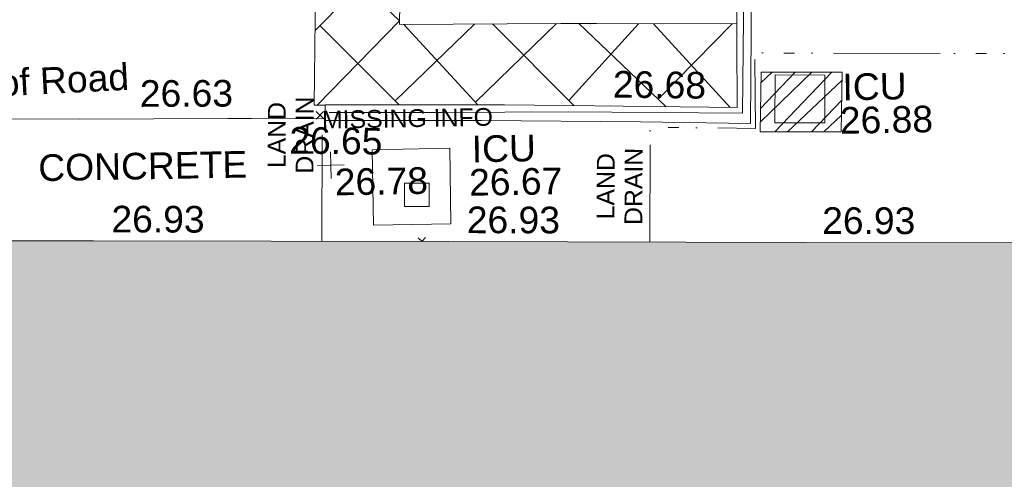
# Model space of a CAD drawing. Header units: millimetres. Extents: x -287732 to 520720, y -88450 to 287754.
# Tile 233 of 256: x 93917 to 107771, y -18131 to -11660. Entities that reach past the tile are written whole.
import ezdxf

# ---------------------------------------------------------------- set-up
doc = ezdxf.new("R2010")
doc.units = ezdxf.units.MM
for name, pattern in [('IMPORT-HIDDEN2 _3_', [4762.5, 3175, -1587.5]), ('IMPORT-UG_DRAINAGE_UNIDENTIFIED_QLB2 _2_', [2700, 1500, -300.0000000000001, 0, -250, 150, -300.0000000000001, 0, -200]), ('IMPORT-UG_ELEC_STREET LIGHTING_QLB2 _2_', [2700, 1500, -300.0000000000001, 0, -250, 150, -300.0000000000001, 0, -200])]:
    doc.linetypes.add(name, pattern=pattern)
for name, color, linetype, lineweight, true_color in [('00_UAV_BUILDING_OUTLINE', 5, 'Continuous', 9, 0x0000ff), ('00_UAV_FENCE_2D', 7, 'Continuous', 9, 0x264c2f), ('00_UAV_LEVEL_SPOT', 7, 'Continuous', 9, 0x666666), ('00_UAV_ROAD_MARKING_WHITE_CONTINUOUS', 7, 'Continuous', 9, 0x999999), ('00_UAV_SERV_IC', 5, 'Continuous', 9, 0x0000ff), ('00_UAV_WALL', 7, 'Continuous', 9, 0x7c00a5), ('12333-PUM-2D-U-0001-C01 - Rev2_REVIT IMPORT_dwg', 7, 'Continuous', 9, 0x767676), ('A_RHA_Line', 7, 'Continuous', 9, 0x00a600), ('PUM-CHAMBER EXTENTS', 6, 'IMPORT-HIDDEN2 _3_', 9, 0xff00ff), ('PUM-UNIDENTIFIED-QLB2', 150, 'IMPORT-UG_DRAINAGE_UNIDENTIFIED_QLB2 _2_', 9, 0x007fff)]:
    doc.layers.add(name, color=color, linetype=linetype, lineweight=lineweight, true_color=true_color)
for name, color, linetype, lineweight in [('00_UAV_ROAD_EDGE', 7, 'Continuous', 9), ('00_UAV_SURVEY_TEXT', 7, 'Continuous', 9), ('A_RHA_Detail', 7, 'Continuous', 9), ('GEN-TEXT', 7, 'Continuous', 9), ('SM-FOR QC', 7, 'Continuous', 9)]:
    doc.layers.add(name, color=color, linetype=linetype, lineweight=lineweight)
doc.styles.add('Arial_1', font='arial.ttf', dxfattribs={"height": 250})
doc.styles.add('Swis721 Lt BT_2', font='swissl.ttf', dxfattribs={"height": 375})

# ---------------------------------------------------------------- blocks, each defined once
blk = doc.blocks.new('12333-PUM-2D-U-0001-C01 - Rev2_REVIT IMPORT_dwg_UAV-2077255-Site Location Plan Proposed')
at = {"layer": '00_UAV_LEVEL_SPOT', "color": 254, "true_color": 0xcccccc, "flags": 128}
for points in [[(500.0000000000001, 0), (0, 0), (0, 500.0000000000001)], [(0, -500.0000000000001), (0, 0), (-500.0000000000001, 0)]]:
    blk.add_lwpolyline(points, dxfattribs=at)
blk = doc.blocks.new('12333-PUM-2D-U-0001-C01 - Rev2_REVIT IMPORT_dwg_MGS62954_T2_Galway_ITM_3d_Rev1-2077680-Site Location Plan Proposed')
at = {"layer": '00_UAV_FENCE_2D', "color": 254, "true_color": 0xcccccc, "flags": 128}
blk.add_lwpolyline([(533999987.7725002, 725540744.3135002), (534001571.7725002, 725540713.3135003), (534003352.7725, 725540693.3135002), (534005806.7725001, 725540631.3135002), (534005879.7725002, 725543285.3135002), (534005949.7725002, 725546518.3135002), (534005952.0808412, 725546617.9628102)], dxfattribs=at)
at = {"layer": '00_UAV_ROAD_EDGE', "color": 254, "true_color": 0xcccccc, "flags": 128}
blk.add_lwpolyline([(533994213.6675109, 725540426.43076), (533994223.951, 725540751.6535001), (533996478.9510001, 725540711.6535001), (533998564.9510001, 725540681.6535001), (533998897.8523305, 725540676.780356), (533999935.9067726, 725540661.5848957)], dxfattribs=at)
at = {"layer": '00_UAV_ROAD_MARKING_WHITE_CONTINUOUS', "color": 254, "true_color": 0xcccccc}
for p, q in [((534001038.1818442, 725543098.9689515), (533999811.5838776, 725541902.1541393)), ((533999879.3086782, 725541968.2345068), (534000976.6496453, 725540833.0096809)), ((534000922.5130379, 725540889.0152642), (534002055.8780975, 725541952.3856534)), ((534001063.9456981, 725541964.6155552), (534002084.9880234, 725540814.5666492)), ((534002050.4428412, 725540853.4765435), (534003212.3244622, 725541938.1273977)), ((534002307.9847358, 725541949.2773372), (534003434.5781006, 725540779.435743)), ((534003364.5270187, 725540852.1759809), (534004362.9478081, 725541915.7180834)), ((534003526.1222078, 725541932.341788), (534004730.7895252, 725540740.9971898)), ((534004576.0759434, 725541911.4842513), (534005634.5831051, 725540714.195607)), ((534004622.5229828, 725540848.0663854), (534005681.1867115, 725541889.5310092))]:
    blk.add_line(p, q, dxfattribs=at)
at = {"layer": '00_UAV_ROAD_MARKING_WHITE_CONTINUOUS', "color": 254, "true_color": 0xcccccc, "flags": 128}
for points in [[(533999936.7519714, 725540845.8382418), (533999779.9295588, 725540850.2105068), (533999840.7796367, 725542872.3943529), (533999884.7796368, 725544935.394353), (533999904.2619418, 725545691.4933273), (533999947.7796367, 725547380.3943529), (533999995.7796367, 725549407.3943528), (534001277.808265, 725549376.2466465), (534001604.7238914, 725549368.3040221)], [(534005802.7763604, 725544364.4732534), (534003437.7796368, 725544415.3943532), (534001074.7796367, 725544461.3943529), (534001067.5685353, 725544190.6689984), (534001039.7796367, 725543147.394353), (534001000.7796367, 725541965.394353), (534003271.7796367, 725541937.3943528), (534003773.9761383, 725541927.4181212), (534005746.9258682, 725541888.225088)], [(534001071.2197258, 725544327.7451259), (533999846.9780153, 725543163.0137846), (534001002.4880863, 725542017.1735182), (533999823.0869455, 725540849.0072633)]]:
    blk.add_lwpolyline(points, dxfattribs=at)
at = {"layer": '00_UAV_SERV_IC', "color": 254, "true_color": 0xcccccc, "flags": 128}
for points in [[(534006272.7725001, 725541161.3135), (534006973.7725001, 725541146.3135), (534006959.3825551, 725540473.8234038), (534006258.3825551, 725540488.8234038)], [(534001033.7725, 725539729.3135002), (534001380.7725001, 725539722.3135), (534001374.1457961, 725539393.8183148), (534001027.145796, 725539400.8183149)]]:
    blk.add_lwpolyline(points, close=True, dxfattribs=at)
at = {"layer": '00_UAV_WALL', "color": 254, "true_color": 0xcccccc, "flags": 128}
for points in [[(534005916.6344249, 725540485.8462188), (534004367.7725002, 725540534.3135003), (534002128.7725, 725540593.3135003), (534000923.0534197, 725540614.7558368), (533999935.7725003, 725540632.3135003), (533999936.7725001, 725540850.3135002), (534002460.7725002, 725540808.3135002), (534003729.3757403, 725540770.6936548), (534005731.7725001, 725540711.3135003), (534005755.7725002, 725542575.3135), (534005785.5134643, 725543707.3766112), (534005833.7725002, 725545544.3135003), (534005865.0216871, 725546724.0508467)], [(534006058.5899878, 725546488.1735151), (534006025.7572654, 725545102.0616343), (534005991.7725, 725543667.3135003), (534005916.6344249, 725540485.8462188)]]:
    blk.add_lwpolyline(points, dxfattribs=at)
at = {"xscale": 0.375, "yscale": 0.375, "zscale": 0.375}
blk.add_blockref('12333-PUM-2D-U-0001-C01 - Rev2_REVIT IMPORT_dwg_UAV-2077255-Site Location Plan Proposed', (534000000, 725540000.0000001), dxfattribs=at)
at = {"layer": '00_UAV_BUILDING_OUTLINE', "color": 251, "true_color": 0x666666, "char_height": 375, "width": 1495.902363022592, "attachment_point": 1, "rotation": 358.87999528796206, "line_spacing_factor": 1.005061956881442, "style": 'Swis721 Lt BT_2'}
for insert in [(533996904.6203763, 725539482.9685198), (534001903.6651185, 725539385.2358948), (534006902.7098606, 725539287.5032699)]:
    blk.add_mtext('26.93', dxfattribs=dict(at, insert=insert))
at = {"layer": '00_UAV_LEVEL_SPOT', "insert": (534000051.8765643, 725539949.1441547), "char_height": 375, "width": 1495.902363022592, "attachment_point": 1, "line_spacing_factor": 1.005061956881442, "style": 'Swis721 Lt BT_2'}
blk.add_mtext('26.78', dxfattribs=at)
at = {"layer": '00_UAV_ROAD_EDGE', "color": 251, "true_color": 0x666666, "char_height": 375, "attachment_point": 1, "line_spacing_factor": 1.005061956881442, "style": 'Swis721 Lt BT_2'}
for s, insert, width, rotation in [('Edge of Road', (533993973.2948757, 725541376.8976194), 3746.879252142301, 1.9601190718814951), ('26.63', (533997333.8313127, 725541243.4096673), 1495.902363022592, 359.16134113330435)]:
    blk.add_mtext(s, dxfattribs=dict(at, insert=insert, width=width, rotation=rotation))
at = {"layer": '00_UAV_SERV_IC', "color": 251, "true_color": 0x666666, "char_height": 375, "attachment_point": 1, "line_spacing_factor": 1.005061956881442, "style": 'Swis721 Lt BT_2'}
for s, insert, width in [('ICU', (534007217.4677886, 725541162.304047), 1021.012723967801), ('26.88', (534007172.639638, 725540691.9250461), 1495.902363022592), ('ICU', (534001986.4506853, 725540381.2093009), 1021.012723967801), ('26.67', (534001941.6225348, 725539910.8303), 1495.902363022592)]:
    blk.add_mtext(s, dxfattribs=dict(at, insert=insert, width=width))
at = {"layer": '00_UAV_SURVEY_TEXT', "color": 251, "true_color": 0x666666, "insert": (533995884.098044, 725540222.2113754), "char_height": 375, "width": 3286.236302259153, "attachment_point": 1, "line_spacing_factor": 1.005061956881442, "style": 'Swis721 Lt BT_2'}
blk.add_mtext('CONCRETE', dxfattribs=at)
at = {"layer": '00_UAV_WALL', "color": 251, "true_color": 0x666666, "char_height": 375, "width": 1495.902363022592, "attachment_point": 1, "line_spacing_factor": 1.005061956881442, "style": 'Swis721 Lt BT_2'}
for s, insert, rotation in [('26.68', (534003993.9452419, 725541258.2952784), 358.3014178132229), ('26.65', (533999428.082515, 725540550.1254165), 358.2826602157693)]:
    blk.add_mtext(s, dxfattribs=dict(at, insert=insert, rotation=rotation))
blk = doc.blocks.new('12333-PUM-2D-U-0001-C01 - Rev2_REVIT IMPORT_dwg-1620468-Site Location Plan Proposed')
at = {"layer": 'PUM-CHAMBER EXTENTS', "true_color": 0xffaaff}
h = blk.add_hatch(dxfattribs=at)
h.set_pattern_fill('FP_3', color=211, style=0, pattern_type=2)
h.set_pattern_definition([(45, (-533641079.65, -725615854.3560001), (-265.1650429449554, 265.1650429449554), []), (45, (-533640902.873, -725615854.3560001), (-265.1650429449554, 265.1650429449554), [])])
h.paths.add_polyline_path([(366110.3501528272, -75510.35617862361), (366137.3501528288, -74670.3561786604), (364997.3501529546, -74649.35617870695), (364970.3501528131, -75489.35617867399)])
at = {"layer": 'GEN-TEXT', "color": 253, "true_color": 0xaaaaaa}
for p, q in [((358726.3171443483, -75200.38918720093), (358832.3831615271, -75094.32317002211)), ((358832.3831615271, -75200.38918720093), (358726.3171443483, -75094.32317002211)), ((360186.0595262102, -76951.97232362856), (360131.019510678, -76896.93230809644)), ((360182.1224825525, -76951.89535340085), (360237.0855278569, -76896.93230809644))]:
    blk.add_line(p, q, dxfattribs=at)
at = {"layer": 'PUM-CHAMBER EXTENTS', "color": 211, "linetype": 'Continuous', "true_color": 0xffaaff, "flags": 128}
blk.add_lwpolyline([(364997.3501529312, -74649.35617870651), (366137.3501528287, -74670.35617865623), (366110.3501528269, -75510.35617862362), (364970.3501528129, -75489.35617867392)], close=True, dxfattribs=at)
at = {"layer": 'PUM-UNIDENTIFIED-QLB2', "color": 141, "true_color": 0xaad4ff}
blk.add_line((358777.780618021, -76924.44010472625), (358808.3501529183, -75248.35617863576), dxfattribs=at)
at = {"layer": 'PUM-UNIDENTIFIED-QLB2', "color": 141, "true_color": 0xaad4ff, "flags": 128}
blk.add_lwpolyline([(372919.7431198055, -74538.88954808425), (364914.3501528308, -74378.35617864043), (364906.3501529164, -75440.35617867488), (363424.3501528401, -75398.35617865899), (363387.4785623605, -77014.56089856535)], dxfattribs=at)
at = {"layer": 'SM-FOR QC', "color": 21, "true_color": 0xffaaaa, "flags": 128}
blk.add_lwpolyline([(359506.3573340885, -75645.89747262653), (360596.8817658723, -75645.89747262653), (360596.8817658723, -76708.09659454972), (359506.3573340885, -76708.09659454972)], close=True, dxfattribs=at)
blk.add_blockref('12333-PUM-2D-U-0001-C01 - Rev2_REVIT IMPORT_dwg_MGS62954_T2_Galway_ITM_3d_Rev1-2077680-Site Location Plan Proposed', (-533641079.6498471, -725615854.3561786))
at = {"layer": 'PUM-UNIDENTIFIED-QLB2', "char_height": 250, "width": 1294.698577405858, "attachment_point": 2, "line_spacing_factor": 0.9417779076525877, "style": 'Arial_1'}
for insert, rotation in [((358041.9913637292, -75414.5793163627), 88.95511726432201), ((362656.6833355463, -76215.09534296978), 88.69309865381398)]:
    blk.add_mtext('LAND\\PDRAIN', dxfattribs=dict(at, insert=insert, rotation=rotation))
at = {"layer": 'SM-FOR QC', "color": 1, "true_color": 0xff0000, "insert": (360010.2112089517, -75087.4086477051), "char_height": 250, "width": 2870.986443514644, "attachment_point": 2, "line_spacing_factor": 0.9417779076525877, "style": 'Arial_1'}
blk.add_mtext('MISSING INFO', dxfattribs=at)

msp = doc.modelspace()

# ---------------------------------------------------------------- hatches: boundary and pattern name
at = {"layer": 'A_RHA_Detail', "true_color": 0xc0c0c0}
h = msp.add_hatch(color=9, dxfattribs=at)
h.paths.add_polyline_path([(-80880.60083809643, -68502.79057078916), (-80400.865924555, -68483.41509113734), (-80400.865924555, -62984.64684185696), (-24474.85765177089, -63009.32043784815), (-24456.14471271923, -50840.30023858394), (-36622.55041039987, -50831.65104353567), (-36622.55041039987, -44228.57792613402), (-50959.0526582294, -44218.38599194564), (-50959.0526582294, -42573.78171514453), (-54563.9325804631, -42571.21897729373), (-54565.69773352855, -45054.17447474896), (-92408.82109321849, -45027.27149621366), (-92411.78875845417, -49201.74309222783), (-100061.9988811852, -49201.74309222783), (-100052.2214449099, -64852.82557838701), (-86120.90825229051, -64852.82557838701), (-86092.1662649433, -62957.90041523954), (-84861.10047608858, -62957.90041523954), (-84854.79052929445, -68240.109737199), (-80870.60226892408, -68240.10973722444)])
h.paths.add_polyline_path([(-137238.9269902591, -68461.9384092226), (-132719.7426408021, -68433.0633692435), (-132847.0731201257, -62850.04282283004), (-130454.6837966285, -62916.63108078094), (-130498.2830220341, -61355.85393642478), (-117581.136331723, -61423.42893438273), (-117492.3908565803, -49183.91309190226), (-125136.5200282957, -49178.47881952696), (-125133.572703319, -45032.61887136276), (-163007.1824077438, -45005.6942194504), (-163007.1824076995, -44090.2963411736), (-163123.8521269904, -44090.21339942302), (-163122.6389897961, -42383.75184302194), (-166563.8543419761, -42383.75184298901), (-166565.034908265, -44044.39824208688), (-193158.4656786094, -44025.49275805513), (-193195.152889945, -62863.65652504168), (-137269.7106414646, -62916.63108078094), (-137254.3708868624, -65679.90523788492)])
h.paths.add_polyline_path([(120310.9497607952, -32334.28230164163), (120312.4652266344, -31610.73011961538), (133451.2244789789, -31638.24899384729), (133469.2230092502, -19717.98315780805), (121295.7536929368, -19692.48606430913), (121319.8434528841, -8190.941560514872), (112277.0825930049, -8172.001674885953), (112263.1770823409, -14811.1234547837), (78285.85310969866, -14739.95861438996), (78292.82277619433, -8167.077575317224), (75241.99098605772, -8160.673431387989), (69355.76844233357, -8152.931592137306), (69353.6659720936, -9156.74635762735), (68372.60878945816, -9154.691552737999), (68372.60878945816, -13705.52853215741), (69333.7233474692, -13707.54156770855), (69325.07112547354, -16249.53369228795), (66623.4489111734, -16249.53369228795), (66619.79243935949, -17995.29925530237), (65989.07757494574, -17995.2992552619), (65985.44262772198, -19730.78799483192), (57152.23993377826, -19712.28702421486), (57127.42535098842, -31559.89463417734), (70277.87165424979, -31587.43801817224), (70277.87165431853, -32271.7414715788), (78263.96947909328, -32285.12944888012), (78266.62661740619, -31019.79372153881), (112335.8856506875, -31091.15111860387), (112335.8856506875, -32317.57330553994), (119781.4233959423, -32333.17321913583)])
h.paths.add_polyline_path([(7503.717409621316, -1791.439263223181), (15482.43097392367, -674.0213231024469), (15484.0826588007, 148.1327206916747), (56188.28042539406, 205.5276654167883), (56155.84326007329, 14338.3166313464), (18016.62665935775, 14236.48149539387), (17967.9025208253, 34313.18372071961), (21727.10644863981, 34324.0692624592), (21708.90974962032, 40608.10218321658), (18009.66447159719, 40608.10218321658), (17995.54603706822, 45483.75063442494), (9770.084204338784, 45420.6329473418), (3966.213879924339, 45446.76585222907), (3984.771235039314, 14176.56786832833), (1023.062455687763, 14176.56786837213), (-276.5134647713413, 14190.52623461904), (-231.6790044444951, 5968.135265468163), (-226.4491536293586, 193.7444677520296), (553.0869992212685, 183.4716499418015), (7477.609307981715, 143.2867586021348), (7488.638446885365, -674.0213231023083)])
h.paths.add_polyline_path([(77755.59663317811, 53.47451145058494), (77729.51881611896, 1699.844979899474), (94464.47132486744, 1659.976083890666), (94606.37913471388, 17991.390236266), (88810.4190114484, 18015.03260816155), (88799.89418497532, 14436.74271609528), (69413.88950349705, 14457.8773889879), (69377.35724448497, 99.62816357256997), (75241.99098605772, 67.32134432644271)])
h.paths.add_polyline_path([(61252.12079701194, 46453.95617366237), (105774.7348988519, 46472.68783506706), (105768.2642198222, 61852.61234306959), (92285.13876309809, 61852.61234306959), (92308.59670399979, 65784.30757140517), (96107.4668000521, 65767.60445243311), (96059.68081117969, 75209.20847378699), (101084.8427276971, 75071.88872764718), (104988.0046543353, 74765.36560406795), (108403.6894220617, 74363.8408943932), (112009.2703903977, 73787.25420861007), (115645.3524815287, 73049.69667206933), (116890.8108051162, 72761.69136252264), (120208.9929833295, 71893.18353872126), (120865.241739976, 71703.68484519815), (124135.6329506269, 70669.67317906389), (127435.6253142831, 69480.50055823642), (127820.4368670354, 69394.93141813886), (128274.3081769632, 69331.69585753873), (128731.8791144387, 69306.66104516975), (129189.9401488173, 69320.00258290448), (129645.2782985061, 69371.62688826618), (130094.6997111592, 69461.17185603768), (130535.0520071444, 69588.00939074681), (130963.246434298, 69751.24981927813), (131376.2795165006, 69949.74812590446), (131771.2541232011, 70182.11198903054), (132162.5575600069, 70460.5404660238), (132496.0921583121, 70741.69081113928), (132820.871367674, 71064.98072578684), (133117.4593294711, 71414.31364272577), (133383.77568926, 71787.23923950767), (133616.5473239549, 72178.5372844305), (133817.1647262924, 72590.54524898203), (133982.6025969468, 73017.89547513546), (134111.7005086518, 73457.59040801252), (134203.5529320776, 73906.54590458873), (134257.5155883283, 74361.61286216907), (134272.5462649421, 74819.5993153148), (134250.5259875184, 75277.29281745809), (134189.6227572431, 75731.48297747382), (134090.9274700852, 76178.98397757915), (133955.1324028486, 76616.65691993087), (133783.1900598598, 77041.43184345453), (133576.3064937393, 77450.32925647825), (133335.932843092, 77840.48103920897), (133063.7551572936, 78209.15055532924), (132761.6825665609, 78553.75185442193), (132431.8338935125, 78871.8678050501), (132076.5227905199, 79161.26705197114), (131698.2415080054, 79419.91966861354), (131299.6434187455, 79646.01139197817), (131093.5942456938, 79746.34209763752), (132146.0467355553, 83110.22226145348), (122787.7632953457, 86282.54285518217), (121604.3555412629, 82800.3591886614), (117095.9864227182, 83870.84033785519), (116841.9598400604, 83526.35449572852), (116120.5435466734, 91221.93611972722), (110237.7341284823, 91274.27491021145), (110194.3680786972, 90435.39030214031), (104988.0046543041, 90486.49901390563), (104973.2761846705, 94309.82427956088), (103746.1314668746, 94309.8242795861), (103839.9937121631, 122852.1474271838), (96365.09202306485, 122931.9599470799), (96350.3400238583, 123952.4168585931), (104555.5505249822, 123902.1925226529), (104607.3234458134, 120248.5396156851), (125502.5015002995, 120134.1933400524), (125662.0200253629, 137657.3796882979), (114479.5865733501, 137699.2256881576), (114382.306264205, 129149.9458158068), (104644.159003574, 129187.9975073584), (104577.9931702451, 126217.3903144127), (101184.4926406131, 126159.1566967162), (101264.6166812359, 135959.2655565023), (89967.23178808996, 135988.8856164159), (89927.63362986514, 125823.6463181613), (93630.53562302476, 125840.7948842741), (93580.65688892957, 122931.9599470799), (88697.38835376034, 122904.7310126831), (88679.3898954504, 95739.09143775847), (86378.25848996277, 95739.09143775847), (86378.18187189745, 96178.1008337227), (83279.50743284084, 96200.92083327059), (83273.62493422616, 95735.74732133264), (70169.67509619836, 95733.22421950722), (70166.26842742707, 96272.07409347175), (66674.99731294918, 96257.14073655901), (66654.74538556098, 95755.71092136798), (65784.77231079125, 95755.71092136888), (65887.65094984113, 117470.630565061), (53473.3427162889, 117487.9046429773), (53434.44066309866, 98570.46349063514), (40649.41626916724, 98570.46349063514), (40610.16711559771, 94406.01479078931), (38853.82372868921, 94410.36303440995), (38848.65589191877, 89463.65332729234), (40612.46601912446, 89518.45976927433), (40665.38257362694, 86257.73741128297), (38372.19584460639, 86305.72309285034), (38369.79374539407, 76901.0507917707), (50937.9512507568, 76944.40198294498), (50922.88567286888, 74598.78180889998), (56484.9061132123, 74588.85093771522), (56484.9061132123, 75194.85181995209), (92465.4037153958, 75233.0258166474), (92645.92783662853, 71766.64845094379), (89810.55521366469, 69362.83965827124), (85313.16173974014, 69360.94750420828), (85313.16173974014, 66907.4050808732), (75210.14498263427, 66903.15451589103), (75210.14498263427, 63815.70944550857), (70819.40014309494, 63815.70999200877), (70819.21601505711, 64253.35708059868), (69456.83415683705, 64253.35708059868), (69455.7195737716, 66901.99623166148), (61303.32856759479, 66898.5668068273), (61304.56054988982, 63970.32021231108), (70500.41048208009, 63970.32021219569), (70500.4088543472, 61852.59006207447), (61245.6438848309, 61848.69637488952), (61252.03558504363, 46656.49344428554)])
h.paths.add_polyline_path([(-17153.16561239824, 48569.32684293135), (-17153.16561224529, 60770.38083685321), (-29362.88357759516, 60774.70428694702), (-29362.88357759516, 67399.20394580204), (-43507.24466814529, 67405.01911303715), (-43488.5313307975, 69093.07334175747), (-45766.41866231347, 69109.32868388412), (-45794.3462003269, 67405.01911303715), (-47272.11273194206, 67404.2124544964), (-47272.44887633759, 66454.91798908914), (-86004.56386332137, 66468.63299519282), (-86006.66970787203, 60521.58362721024), (-92662.87722510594, 60521.58362721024), (-92665.2138765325, 50184.35611932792), (-79752.0168396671, 50179.78309939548), (-79752.016597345, 48591.4932381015), (-17157.7163123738, 48569.32845417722)])
h.paths.add_polyline_path([(-201056.4185878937, 48628.75479108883), (-138377.9751621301, 48634.64535779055), (-138377.9751621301, 50133.28201003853), (-125467.710581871, 50134.49626164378), (-125468.6909603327, 60566.1903686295), (-132186.8595614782, 60565.86652591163), (-132187.4203588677, 66533.0197876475), (-170643.3098734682, 66805.61809689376), (-170643.3098732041, 67738.78475848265), (-200340.0100486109, 67488.93693764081), (-200348.7171487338, 60827.78025104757), (-201057.5650552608, 60827.71357558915), (-201056.6510294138, 51102.04313372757)])
h.paths.add_polyline_path([(-240051.5126725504, 54769.19491160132), (-239444.490259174, 54811.10754483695), (-239186.5396223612, 54841.92927608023), (-238764.8191577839, 54940.98166103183), (-238382.4735933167, 55122.46891388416), (-237990.3402229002, 55354.87497234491), (-237269.2031023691, 55936.21515020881), (-237032.4836384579, 56225.56611516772), (-236793.0039602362, 56569.31473944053), (-236554.5880578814, 57004.26389721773), (-236432.7219585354, 57267.46508908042), (-236300.081527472, 57753.26238983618), (-236250.7285154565, 58017.17885684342), (-236235.6490609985, 58516.21786804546), (-236233.2538429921, 58987.85640053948), (-236213.7029795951, 59823.48083769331), (-236363.8287855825, 59820.86038205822), (-236634.0279869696, 60698.06075827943), (-236391.9547756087, 61432.19726339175), (-236225.4740089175, 61435.10319600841), (-236201.6036569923, 62637.68779596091), (-232563.5271750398, 62639.28734435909), (-232563.5271750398, 63049.03842404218), (-232732.1945866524, 63049.15302218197), (-232860.1521277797, 63457.95890274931), (-232731.606808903, 63914.24862697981), (-232560.8209656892, 63914.24862697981), (-232515.1276847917, 70598.00033009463), (-240628.6947849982, 70598.85496273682), (-240629.7923196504, 72350.98321577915), (-246412.6011212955, 72347.36085933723), (-246412.6011212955, 70616.45923936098), (-254449.5805725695, 70618.60952619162), (-254454.637144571, 70754.06491720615), (-254469.7140363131, 73191.66276250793), (-263883.2532625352, 73267.83063688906), (-263902.4181505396, 68260.74348553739), (-263714.8217520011, 68259.82096572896), (-263552.9672900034, 67819.65434396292), (-263719.0883117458, 67392.2068408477), (-263913.6298699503, 67392.20684284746), (-263956.7001913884, 58633.76423459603), (-260181.1963171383, 58611.22607638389), (-260192.3146983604, 56354.25111579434), (-257184.684388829, 56339.46086021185), (-257213.4419957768, 57092.93866021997), (-257338.5163846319, 57093.27331223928), (-257471.0109294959, 57531.74572308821), (-257338.5163845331, 58062.22513696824), (-257203.4956297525, 58064.06881289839), (-257173.5751889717, 58598.54056692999), (-256478.2273617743, 58575.27357994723), (-256478.2273617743, 58788.51859473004), (-256013.0091299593, 58911.92701534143), (-255397.0786664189, 58780.99767617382), (-255397.0786664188, 58595.982422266), (-243809.885361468, 58585.92793201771), (-243805.3570672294, 58352.04527760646), (-243740.939469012, 57884.52572680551), (-243619.0830608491, 57421.84877545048), (-243424.3877545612, 56943.65915412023), (-243247.1437899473, 56608.24157713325), (-243003.0710579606, 56249.99021479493), (-242732.2093200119, 55932.75703082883), (-242371.7230178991, 55603.12658811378), (-242141.255125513, 55424.88676767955), (-241804.9643037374, 55216.88439822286), (-241529.4640827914, 55077.02869055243), (-241100.6275144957, 54917.18295003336), (-240836.2134980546, 54840.82833176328), (-240453.4486195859, 54788.60784130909), (-240218.9578693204, 54777.28227442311)])
h.paths.add_polyline_path([(40276.69022552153, 59895.36417752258), (40328.62676029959, 69196.9439153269), (36588.99968785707, 69217.8245910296), (36619.46637569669, 74674.25962428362), (32264.36460078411, 74687.02318924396), (32233.48293867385, 69156.26826306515), (11916.69390495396, 69269.70959686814), (11966.66200111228, 78218.75165974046), (29087.509017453, 78123.15526808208), (29143.44567205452, 88141.1370047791), (15719.348796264, 88216.09212953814), (15732.60379610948, 90589.9978889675), (4594.294101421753, 90652.19003489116), (4525.129359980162, 78265.12250449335), (10096.76365553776, 78234.01258731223), (10077.43887221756, 74773.03821910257), (4547.641142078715, 74803.91453678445), (4465.579974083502, 60107.1600234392), (19125.89094760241, 60025.30234268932), (19139.86249374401, 62527.53804644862), (31738.59196305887, 62457.19146404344), (31724.55430858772, 59943.11609815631), (38369.79364225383, 59906.01157293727)])
h.paths.add_polyline_path([(-246083.0241259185, 72334.29150213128), (-246083.0594797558, 72334.30275087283), (-246208.2905500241, 72334.29150213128)])
h.paths.add_polyline_path([(-114575.3004830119, 112178.0758695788), (-114575.3246435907, 112178.0758695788), (-114707.2752166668, 115801.5811617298)])
h.paths.add_polyline_path([(-154699.9178765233, 101760.4080976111), (-114382.050333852, 101776.0542914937), (-114382.050333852, 106926.9360164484), (-113755.641395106, 106927.1792101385), (-113757.5507412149, 111847.2721531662), (-114431.6837526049, 111847.2721531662), (-114431.8097758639, 112178.0758695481), (-114575.3004830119, 112178.0758695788), (-114578.9984943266, 121707.2390833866), (-123056.9849702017, 121707.2390833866), (-123068.8201032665, 156452.7036899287), (-119381.2340625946, 156454.1348067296), (-119381.2340625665, 160165.8597952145), (-115501.031452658, 160167.3662801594), (-115503.3750945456, 166206.5793118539), (-132411.7987151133, 166599.6604729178), (-132411.8243278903, 166665.6603411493), (-135275.0124468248, 166664.5490317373), (-135275.0124468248, 166628.1883101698), (-135911.3205076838, 166628.1944502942), (-135911.3479256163, 166352.1604668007), (-152521.1633846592, 166345.7146753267), (-152518.3680955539, 159142.6836790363), (-150699.3133726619, 159117.9265656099), (-150758.5477087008, 122560.691203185), (-151059.2005266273, 122560.691203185), (-151061.0981347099, 121302.4374932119), (-154138.3148337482, 121372.6012653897), (-154138.3148337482, 121865.1834517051), (-154704.3888425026, 121867.2611370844), (-154688.5451973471, 119352.3937021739), (-154745.5933227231, 119352.3715636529), (-154745.5763474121, 118722.1532660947), (-160794.1544526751, 118748.7442832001), (-160794.1544526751, 119410.5425977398), (-163852.1622693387, 119422.408321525), (-163855.0715294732, 118762.2003111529), (-167568.6765459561, 118778.5256058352), (-166634.6619849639, 124395.1277019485), (-166930.050559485, 124500.0918161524), (-167568.6765459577, 124707.6250903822), (-168028.2173235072, 124841.3808647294), (-168630.5006276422, 124991.3056740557), (-169238.2056069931, 125117.4693074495), (-169850.3952285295, 125219.6772876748), (-170466.1255403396, 125297.7720169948), (-171089.11025998, 125351.8553033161), (-171704.4065937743, 125381.1774255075), (-172325.0479971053, 125386.3595015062), (-172782.2248668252, 125374.5832362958), (-173401.7764235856, 125337.4554476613), (-174109.844898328, 125263.4341236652), (-174634.1213722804, 125190.4100126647), (-175245.0145766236, 125080.719099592), (-176047.1958093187, 124895.7675260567), (-176665.4852587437, 124724.7228134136), (-177045.3001228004, 124609.1129151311), (-177631.5127792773, 124405.2077276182), (-176665.4852586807, 118818.5158794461), (-177558.9402083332, 118822.4435768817), (-177662.2853368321, 125263.4341236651), (-176365.3912351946, 126542.9270807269), (-159462.2970490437, 126319.910391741), (-157057.7396790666, 128609.0850976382), (-157060.6673204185, 136153.1661957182), (-158638.8016610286, 137740.2441626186), (-159352.3735831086, 137740.2441626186), (-161634.4140634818, 140201.1078539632), (-168727.9404945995, 140256.8191146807), (-171035.0401161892, 137942.8847305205), (-174184.1459014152, 137942.8847305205), (-176460.1167434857, 140292.2858551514), (-177341.6856934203, 140292.2858551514), (-177341.7113613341, 140358.4281613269), (-183428.5803825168, 140356.0660244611), (-185921.6385985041, 137917.4639994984), (-185921.6385985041, 131757.3091155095), (-186906.8767412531, 131756.9267733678), (-187725.3914540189, 130809.9989183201), (-187724.058890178, 127376.1828148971), (-186481.0281350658, 126304.5577463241), (-186479.4846754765, 122327.2959175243), (-185176.2828158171, 121059.4673825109), (-180304.1129154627, 121059.4673824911), (-180304.1136492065, 118802.0484409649), (-193555.3706955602, 118802.0484409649), (-193555.368699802, 133117.8341649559), (-192593.6442938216, 133118.2073819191), (-192593.6442938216, 134200.8158367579), (-192224.6284783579, 134200.9592041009), (-192225.5653014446, 136615.0101267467), (-192595.0012460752, 136615.0101267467), (-192595.4357332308, 137734.4745165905), (-193589.2709668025, 137734.4746851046), (-193589.2685988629, 147474.570583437), (-193163.2062206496, 147492.8644732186), (-192765.7252967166, 147531.087133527), (-192359.9383250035, 147589.5931622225), (-192199.8207947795, 147616.5827294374), (-191882.7548926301, 147682.9245600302), (-191568.5380070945, 147761.6632019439), (-191257.654638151, 147852.677242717), (-190828.6072909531, 148002.2045655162), (-190647.7999969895, 148070.9514233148), (-190349.7690789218, 148197.8750094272), (-190056.9509284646, 148336.4013817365), (-189769.797051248, 148486.3169427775), (-189405.3590254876, 148698.0567944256), (-189132.906026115, 148873.2749095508), (-188867.542109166, 149059.0543929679), (-188609.6764469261, 149255.1087866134), (-188354.9814055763, 149465.3525772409), (-188079.6339208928, 149713.879248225), (-187884.9836199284, 149901.8220103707), (-187545.928247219, 150265.8040604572), (-187446.29984479, 150378.3960832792), (-187241.3270201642, 150629.2310214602), (-187046.3599558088, 150887.9197697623), (-186861.6992771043, 151154.0634500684), (-186546.1373636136, 151669.829875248), (-186524.4196769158, 151707.0632450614), (-163675.2898318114, 151669.829875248), (-163687.5843045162, 148134.07679455), (-157303.6541541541, 148136.492106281), (-157303.6541541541, 155759.91501608), (-157557.4317586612, 155765.0384228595), (-157555.9168973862, 166678.0466575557), (-187009.2021991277, 166699.7464767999), (-187013.0952111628, 162054.4009359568), (-188707.17754695, 162044.5925187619), (-188705.9961892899, 155021.5333641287), (-188737.9999316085, 154650.5326604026), (-188799.0133969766, 154283.1866125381), (-188857.2045401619, 154035.4341107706), (-188966.1106131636, 153679.3368924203), (-189102.6200311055, 153332.8820747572), (-189265.8911675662, 152998.2056672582), (-189454.9174011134, 152677.371060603), (-189645.2484685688, 152421.3220123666), (-189916.9563410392, 152104.2450531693), (-190212.7041973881, 151809.4634871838), (-190530.6686598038, 151538.7947471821), (-190868.8893671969, 151293.9075915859), (-191225.281078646, 151076.3118324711), (-191597.6465194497, 150887.3490191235), (-192092.8415776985, 150682.5621956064), (-192519.2468154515, 150561.8451365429), (-192903.8930791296, 150482.240889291), (-193187.215491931, 150440.8868273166), (-193594.1866364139, 150407.1257787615), (-193594.5952989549, 151459.9895227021), (-205369.2399268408, 151455.4201247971), (-205354.4523517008, 113350.0822379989), (-207187.1580384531, 113349.3710182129), (-207184.3024929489, 105991.0636522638), (-205312.8748221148, 105991.1901500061), (-205311.2362476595, 101769.6553082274), (-175488.6451201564, 101781.2285901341), (-175488.6451201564, 110889.6985621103), (-154703.4627663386, 110897.5679794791), (-154700.2792295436, 102691.5597281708)])
h.paths.add_polyline_path([(193735.9435693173, 113047.8274774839), (208865.0938716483, 114991.0266430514), (208976.1154123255, 114126.6471160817), (216447.8967332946, 115086.3281915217), (216038.7305308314, 118271.9702413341), (232648.5073383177, 120405.3421626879), (233425.993615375, 114352.0734369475), (240632.2017567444, 115277.6440988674), (239854.8412683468, 121329.9334727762), (256406.8682407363, 123455.8879629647), (257091.7572256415, 118089.1198988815), (264572.2871227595, 119040.8180953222), (261877.8350555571, 138524.7609215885), (259178.7147038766, 138221.6086035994), (259197.3483655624, 137439.0084132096), (254686.1480587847, 136897.0007612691), (255412.6810205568, 131314.8303176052), (240852.7447969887, 129522.4514056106), (239771.0426543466, 137918.8519126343), (240649.5822431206, 138010.1984551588), (240062.3063116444, 142776.6750342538), (239165.7694642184, 142685.0143484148), (237630.9646614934, 151018.3171732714), (266172.8791088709, 154560.7889781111), (271297.1876944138, 142612.4006970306), (276531.7397502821, 144861.098714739), (274941.5029779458, 148527.9037281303), (302074.5307653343, 160134.9084326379), (300215.9323773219, 164320.1841173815), (301528.1613272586, 164907.0997989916), (300405.1237791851, 167477.8916353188), (299016.6944531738, 166945.7181824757), (295626.7488506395, 174518.754428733), (294333.0289184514, 177537.1551681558), (287288.8475947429, 174518.754428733), (289427.6893504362, 169661.0163463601), (272956.7816584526, 162557.1203578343), (271943.2187787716, 164897.4305293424), (267016.3118217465, 162764.0369715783), (268502.3094164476, 159357.0430143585), (265200.4029574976, 157946.4096681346), (226856.416695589, 153146.7821792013), (227510.3041274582, 148852.0205334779), (228280.9873165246, 141179.0007483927), (227302.3544112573, 141050.281300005), (227895.3788235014, 136433.1758633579), (228748.5501749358, 136523.8855003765), (229602.3077302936, 128023.7667641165), (217691.2359889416, 126493.8999679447), (217642.3600127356, 126874.433267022), (215138.5007311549, 126552.8357430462), (215194.9980427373, 126112.965074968), (215015.6132226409, 126089.924757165), (214840.9672575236, 127449.66446064), (192258.7012018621, 124549.1816390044), (193486.3576426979, 114991.0266430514)])
h.paths.add_polyline_path([(-78076.24187439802, 117605.5188722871), (-78076.23951902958, 117610.0871211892), (-78070.318122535, 129485.7330792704), (-74723.15926543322, 129478.385255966), (-74723.15926543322, 125435.7860624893), (-48015.64546086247, 125380.0246061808), (-47996.55031653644, 135872.5822179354), (-61198.15919578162, 135901.5630078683), (-74714.72264144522, 135923.5088764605), (-74723.6287602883, 131865.2975510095), (-78070.318122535, 131872.642169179), (-78062.97909487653, 149549.7689430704), (-58292.26570492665, 149541.5607197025), (-58292.26570491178, 148946.2407608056), (-37707.70924046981, 148937.6946533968), (-37703.30827430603, 159740.0672041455), (-44148.26955755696, 159742.7429641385), (-44148.26955755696, 162961.3319174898), (-49829.95437583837, 162961.3319174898), (-49830.92144130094, 160632.0129326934), (-78494.09026625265, 160643.9130440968), (-78494.09026625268, 161615.1537738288), (-78739.225852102, 161615.2555472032), (-78691.7919454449, 168187.9195488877), (-90844.57645036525, 168126.8149079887), (-90962.52567694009, 152686.7636277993), (-89064.97866809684, 152685.9758215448), (-89079.54115380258, 117610.0871211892), (-78374.80218507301, 117605.6428258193)])
h.paths.add_polyline_path([(69254.82576126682, 129235.9722870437), (69259.97086178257, 136167.789247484), (86068.0992678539, 136131.0235193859), (86008.66431381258, 164703.3084147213), (58789.63167882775, 164723.511581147), (58789.63167882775, 170119.2062865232), (54460.1632489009, 170122.4198087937), (54457.21717773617, 166153.279245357), (47042.2151650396, 166158.7829869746), (47041.10931533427, 164668.9097040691), (39173.27935198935, 164674.7495545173), (39172.83712618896, 164078.9539098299), (17014.87910992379, 164095.4005254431), (17002.38841206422, 147267.1142245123), (12659.63471563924, 147267.1142245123), (12653.60087534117, 139137.9291796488), (17031.41608901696, 139134.6797717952), (17024.5879174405, 129935.3194463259), (39191.34773726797, 129918.8662983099), (39191.34773726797, 129258.2867272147), (69014.0340609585, 129236.1510132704)])
h.paths.add_polyline_path([(39265.62356917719, 139467.8223435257), (33050.91021530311, 139484.1586867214), (33087.56357182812, 153427.9220784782), (39277.60130889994, 153411.6505991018), (39277.60130890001, 152830.3127277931), (43058.29603858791, 152820.3745823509), (43024.83899408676, 140092.5601633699), (39267.2657899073, 140092.5601633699)])
h.paths.add_polyline_path([(1979.548949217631, 189123.2414339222), (18699.10403225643, 189180.0465563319), (18678.46874730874, 195253.6675675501), (24349.02704561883, 195272.9334348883), (24334.96888372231, 199550.7690688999), (28829.78348974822, 199566.0403168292), (28798.3577216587, 208815.6446464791), (24334.949615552, 208806.151404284), (24333.90624841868, 209113.2475694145), (16811.59093053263, 209087.6903002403), (16806.58456499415, 208843.5909093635), (6772.293057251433, 208809.4991440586), (6797.166076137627, 201488.5780549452), (-8471.058649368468, 201436.7038490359), (-8471.058649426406, 200429.0172028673), (-11856.09020770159, 200417.5164702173), (-11823.72827009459, 190892.3684138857), (-7614.729360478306, 190906.6685966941), (-7614.729360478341, 190170.8290169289), (-4608.619189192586, 190169.2993656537), (-4608.238782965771, 190916.8832264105), (1973.379031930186, 190939.2444180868), (1977.122761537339, 189837.3456693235)])
h.paths.add_polyline_path([(-20506.22133143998, 190640.0286460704), (-20122.28942212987, 206347.1214480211), (-41550.34215551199, 207015.2557957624), (-41462.26177903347, 210449.6195896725), (-31391.41053372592, 210152.0276719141), (-31078.64493155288, 223862.5743669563), (-44305.08575743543, 224230.7972280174), (-44490.79956591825, 211865.5542346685), (-47510.12209648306, 211942.9901385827), (-47722.57925071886, 203659.0205614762), (-47076.06680548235, 203635.3001465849), (-47175.4684425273, 199531.9403872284), (-46801.21126120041, 199520.4703269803), (-46873.68175963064, 195478.5899481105), (-44600.40472248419, 195425.2559779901), (-44685.88459507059, 192243.2795180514), (-38073.99929115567, 192135.6564362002), (-38104.39995468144, 191126.972250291), (-21537.79264466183, 190668.5723412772)])
h.paths.add_polyline_path([(16801.02360973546, 195961.500137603), (9656.615133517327, 196015.1086063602), (9643.838150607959, 199513.9922857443), (11631.77992468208, 199485.8321209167), (11631.7920940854, 203322.2460456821), (16806.58456511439, 203391.4855728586), (16801.0407710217, 195984.4293109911)])
h.paths.add_polyline_path([(122084.9264926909, 200536.2570557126), (122088.1805162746, 206386.1947929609), (125211.1061638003, 206386.1947929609), (125211.1162733, 206645.8932837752), (126202.7098976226, 206645.8932838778), (126203.0204769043, 207041.0477229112), (130401.4034741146, 206979.0758390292), (130444.2691124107, 209883.280297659), (126202.8383603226, 209945.8832030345), (126203.0204769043, 214624.1281189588), (127364.791950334, 214624.1281190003), (127365.2106673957, 225380.2058567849), (126159.8599207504, 225380.2527798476), (126207.4133336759, 241475.3410923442), (119482.5411291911, 241495.8747898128), (119479.2041949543, 246182.0096278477), (109943.9121324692, 246175.2196735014), (109953.2702601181, 233033.381429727), (115000.5285021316, 233033.3814296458), (114999.579292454, 208653.4991933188), (112026.3032630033, 208653.4991933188), (112024.3519988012, 200538.6761891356), (122024.6079402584, 200536.2715596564)])
h.paths.add_polyline_path([(30087.05071580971, 200986.75440713), (38030.67179071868, 201028.6865660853), (38030.67179071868, 202922.9731660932), (38109.89531492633, 202923.3913649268), (38067.25569096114, 208827.6066631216), (38013.35839378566, 208827.6672237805), (38012.38630971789, 209012.5383931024), (30044.90685988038, 208970.480297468), (30076.83023715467, 202922.9203834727)])
h.paths.add_polyline_path([(195986.2599417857, 205661.5722736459), (202896.8751332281, 206052.0074670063), (202676.8862551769, 209945.7611691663), (195766.2710618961, 209555.3259759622)])
h.paths.add_polyline_path([(-91652.40581580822, 206392.6172135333), (-79454.24421187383, 206432.5105635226), (-79629.29258199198, 238245.6998510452), (-68904.21147484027, 238215.095164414), (-68918.55832832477, 246312.9061543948), (-68918.56040493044, 246314.0782553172), (-68756.515268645, 246312.9061543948), (-68755.20581930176, 246638.9786699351), (-79620.07671794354, 246651.3624133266), (-79606.5628449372, 247343.5411849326), (-82154.50636787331, 247318.0695596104), (-82154.50636787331, 247488.1275895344), (-91640.64698348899, 247472.5371040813), (-91638.72040628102, 246846.4753752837), (-131470.3702759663, 246641.42150215), (-131470.3702759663, 250159.5419305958), (-142857.1087886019, 250176.7939677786), (-142864.0554935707, 246220.0701029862), (-165118.8027587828, 246272.3986783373), (-165040.0492656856, 253907.936045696), (-178677.4727934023, 253929.5079730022), (-178699.5521575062, 238176.7234097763), (-138599.3373496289, 238209.4781454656), (-138548.4479938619, 206627.5237025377), (-126646.6702863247, 206572.2299428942), (-126666.6805510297, 234825.8818836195), (-124962.7180531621, 234825.9534805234), (-124969.0241559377, 234688.4891474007), (-91595.61129713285, 234664.3133306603), (-91650.87307429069, 207155.5994723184)])
h.paths.add_polyline_path([(142123.7078574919, 209113.5383730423), (152768.4446292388, 209127.3137314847), (152745.2992288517, 227012.63380935), (142100.5623961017, 226998.8584508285), (142121.8067345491, 210582.5602643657)])
h.paths.add_polyline_path([(168998.8561129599, 209274.9592350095), (169026.8416078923, 226860.3446540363), (161686.6780314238, 226876.6646907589), (161647.6783165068, 209291.3037608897), (168846.6177107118, 209275.2977201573)])
h.paths.add_polyline_path([(49761.46820719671, 218476.5678095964), (49794.00484360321, 223316.1680811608), (41274.07755982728, 223363.4010619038), (41273.58999769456, 223290.8795634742), (32187.30576796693, 223351.9666549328), (32202.10532419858, 225553.2987454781), (20081.83724695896, 225634.7833114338), (20035.26675877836, 218707.7438801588), (31566.33951793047, 218630.2204881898), (31566.12891731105, 218598.8950898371), (49750.1971391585, 218476.6435849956)])
h.paths.add_polyline_path([(162361.9830851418, 234154.05208666), (162366.6425722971, 241589.9129272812), (135261.102696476, 241630.986197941), (135249.088870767, 234197.8735112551), (160249.0277027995, 234157.4671671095)])
h.paths.add_polyline_path([(176458.8604389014, 246709.5724700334), (176516.2484477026, 252173.1529804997), (168884.2833866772, 252253.3171281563), (168934.86529241, 257068.9279575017), (164355.0504715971, 257117.0331241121), (164296.1746742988, 251511.808811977), (164416.8965511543, 251510.5407811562), (164367.8024342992, 246836.573754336), (171460.1142273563, 246762.0779818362)])

# ---------------------------------------------------------------- linework, layer by layer
at = {"layer": 'A_RHA_Line', "color": 7}
for p, q in [((94957.5274035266, -14774.87710983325), (89957.53837058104, -14764.40473085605)), ((99957.5164363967, -14785.3494892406), (94957.52740351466, -14774.87710983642)), ((104957.505469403, -14795.8218683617), (99957.5164363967, -14785.34948924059)), ((109957.4945023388, -14806.29424748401), (104957.5054693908, -14795.82186836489))]:
    msp.add_line(p, q, dxfattribs=at)

# ---------------------------------------------------------------- block references
at = {"layer": '12333-PUM-2D-U-0001-C01 - Rev2_REVIT IMPORT_dwg', "color": 254, "linetype": 'IMPORT-UG_ELEC_STREET LIGHTING_QLB2 _2_', "true_color": 0xffd4d4, "rotation": 0.9999999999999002}
msp.add_blockref('12333-PUM-2D-U-0001-C01 - Rev2_REVIT IMPORT_dwg-1620468-Site Location Plan Proposed', (-261895.0770586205, 55869.5817132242), dxfattribs=at)

doc.saveas('drawing.dxf')
